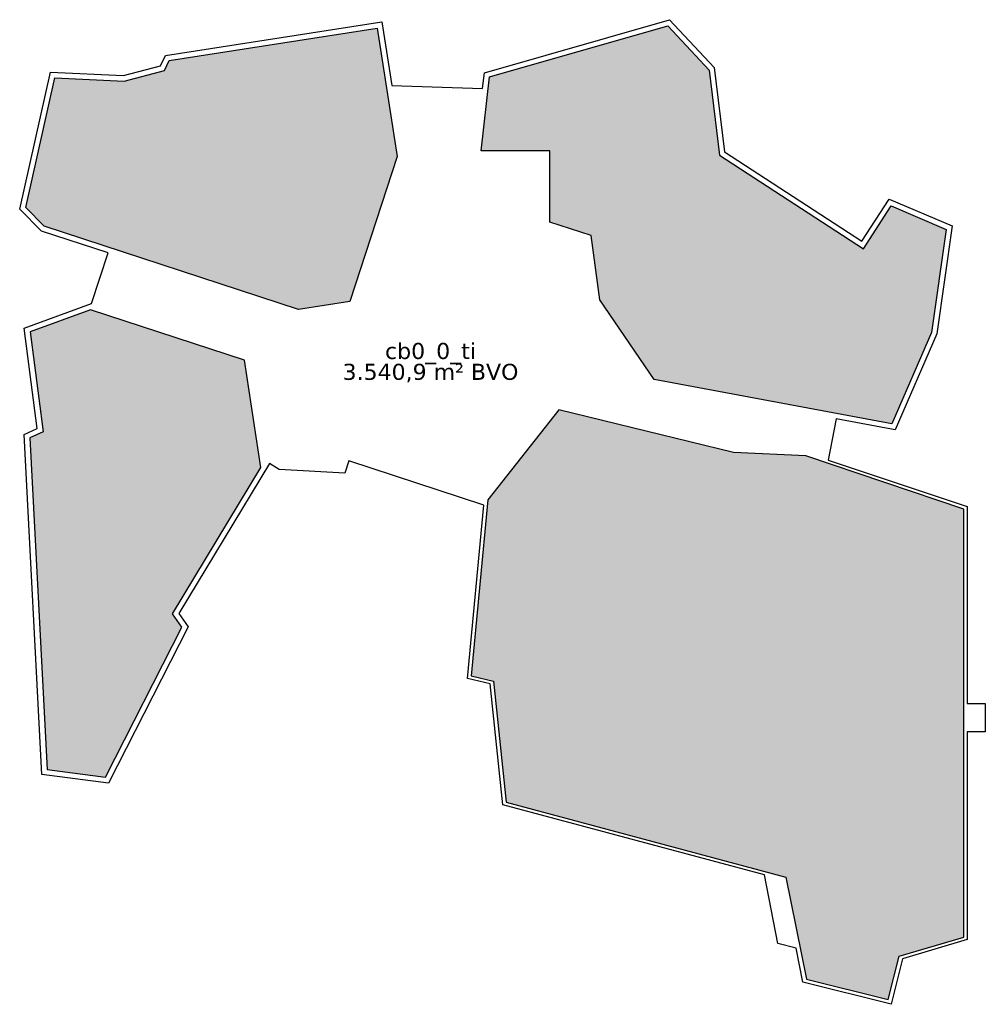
# Model space of a CAD drawing. Header units: millimetres. Extents: x 30703 to 105879, y 22269 to 98910.
import ezdxf
from ezdxf.enums import TextEntityAlignment as Align

# ---------------------------------------------------------------- set-up
doc = ezdxf.new("R2010")
doc.units = ezdxf.units.MM
doc.header["$LTSCALE"] = 100
doc.layers.add('00--F-IA-BRUTO-SUB', color=7, linetype='Continuous', transparency=0.8)
for name, color, linetype in [('00--F-IL-BRUTO-OPP', 4, 'Continuous'), ('00--F-IL-BRUTO-SUB', 6, 'Continuous'), ('00--F-IT-ATTR-BDL', 7, 'Continuous'), ('00--F-IT-ATTR-BVO', 7, 'Continuous'), ('00--F-IT-ATTR-BYZ', 7, 'Continuous')]:
    doc.layers.add(name, color=color, linetype=linetype)
doc.styles.add('kw1c_fm_rnr', font='verdana.ttf', dxfattribs={"height": 500})
doc.styles.get("Standard").update_dxf_attribs({"font": 'isocpeur.ttf', "height": 500})

# ---------------------------------------------------------------- blocks, each defined once
blk = doc.blocks.new('kw1c-fm-bouwdeel')
at = {"layer": '00--F-IT-ATTR-BDL', "style": 'kw1c_fm_rnr', "flags": 12}
blk.add_attdef('KW1C-FM-VERDIEPING-BDL', text='', height=500, dxfattribs=at).set_placement((0, 0), align=Align.BOTTOM_CENTER)
at = {"layer": '00--F-IT-ATTR-BVO', "style": 'kw1c_fm_rnr', "flags": 12}
blk.add_attdef('KW1C-FM-VERDIEPING-BVO', text='', height=500, dxfattribs=at).set_placement((0, 0), align=Align.TOP_CENTER)
at = {"layer": '00--F-IT-ATTR-BYZ', "lineweight": 30, "flags": 106}
blk.add_attdef('KW1C-FM-VERDIEPING-BYZ', text='', height=500, dxfattribs=at).set_placement((0, -600), align=Align.TOP_CENTER)

msp = doc.modelspace()

# ---------------------------------------------------------------- hatches: boundary and pattern name
at = {"layer": '00--F-IA-BRUTO-SUB'}
for color, points in [(240, [(32620, 82836), (31174, 84289), (33438, 94385), (38841, 94135), (41977, 94967), (42335, 95731), (58532, 98255), (60090, 88252), (56396, 76976), (52401, 76355)]), (40, [(67277, 94452), (81169, 98424), (84370, 94987), (85177, 88375), (96385, 81084), (98549, 84411), (102830, 82591), (101696, 74565), (98602, 67465), (80111, 70906), (75857, 77106), (75204, 82101), (71975, 83158), (71975, 88715), (66618, 88708)]), (170, [(31486, 66350), (32839, 40536), (37379, 39939), (43328, 51615), (42589, 52669), (49481, 64057), (48213, 72402), (36216, 76333), (31514, 74621), (32538, 66841)]), (90, [(104196, 60820), (91899, 64972), (86280, 65217), (72684, 68544), (67138, 61544), (65842, 47830), (67578, 47414), (68567, 38000), (90359, 32161), (91951, 24234), (98324, 22645), (99162, 26005), (104196, 27496)])]:
    msp.add_hatch(color=color, dxfattribs=at).paths.add_polyline_path(points)

# ---------------------------------------------------------------- linework, layer by layer
at = {"layer": '00--F-IL-BRUTO-OPP'}
msp.add_lwpolyline([(33097, 94831), (38795, 94568), (41673, 95331), (42043, 96120), (58891, 98746), (59662, 93799), (66741, 93555), (66883, 94786), (81305, 98910), (84780, 95177), (85579, 88626), (96259, 81679), (98386, 84948), (103302, 82857), (102114, 74446), (98860, 66979), (94265, 67834), (93657, 64619), (104456, 61007), (104456, 45679), (105879, 45679), (105879, 43479), (104456, 43479), (104456, 27302), (99434, 25814), (98550, 22269), (91684, 23981), (91166, 26645), (89723, 27005), (88686, 32340), (68327, 37795), (67338, 47204), (65562, 47630), (66838, 61133), (56329, 64576), (56014, 63608), (50898, 63907), (50162, 64352), (43102, 52686), (43828, 51650), (37624, 39473), (32428, 40157), (31042, 66617), (32071, 67097), (31043, 74907), (36302, 76822), (37591, 80755), (32388, 82459), (30703, 84153)], close=True, dxfattribs=at)
at = {"layer": '00--F-IL-BRUTO-SUB'}
for points in [[(32620, 82836), (31174, 84289), (33438, 94385), (38841, 94135), (41977, 94967), (42335, 95731), (58532, 98255), (60090, 88252), (56396, 76976), (52401, 76355)], [(67277, 94452), (81169, 98424), (84370, 94987), (85177, 88375), (96385, 81084), (98549, 84411), (102830, 82591), (101696, 74565), (98602, 67465), (80111, 70906), (75857, 77106), (75204, 82101), (71975, 83158), (71975, 88715), (66618, 88708)], [(31486, 66350), (32839, 40536), (37379, 39939), (43328, 51615), (42589, 52669), (49481, 64057), (48213, 72402), (36216, 76333), (31514, 74621), (32538, 66841)]]:
    msp.add_lwpolyline(points, close=True, dxfattribs=at)
at = {"layer": '00--F-IL-BRUTO-SUB', "elevation": 0}
msp.add_lwpolyline([(104196, 60820), (91899, 64972), (86280, 65217), (72684, 68544), (67138, 61544), (65842, 47830), (67578, 47414), (68567, 38000), (90359, 32161), (91951, 24234), (98324, 22645), (99162, 26005), (104196, 27496)], close=True, dxfattribs=at)

# ---------------------------------------------------------------- block references
at = {"layer": '00--F-IL-BRUTO-OPP'}
ref = msp.add_blockref('kw1c-fm-bouwdeel', (62685, 72125), dxfattribs=dict(at, xscale=2.5, yscale=2.5, zscale=2.5))
ref.add_attrib('KW1C-FM-VERDIEPING-BDL', 'cb0_0_ti', dxfattribs={"layer": '00--F-IT-ATTR-BDL', "height": 1250, "style": 'kw1c_fm_rnr'}).set_placement((62685, 72125), align=Align.BOTTOM_CENTER)
ref.add_attrib('KW1C-FM-VERDIEPING-BVO', '3.540,9 m² BVO', dxfattribs={"layer": '00--F-IT-ATTR-BVO', "height": 1250, "style": 'kw1c_fm_rnr'}).set_placement((62685, 72125), align=Align.TOP_CENTER)

doc.saveas('drawing.dxf')
